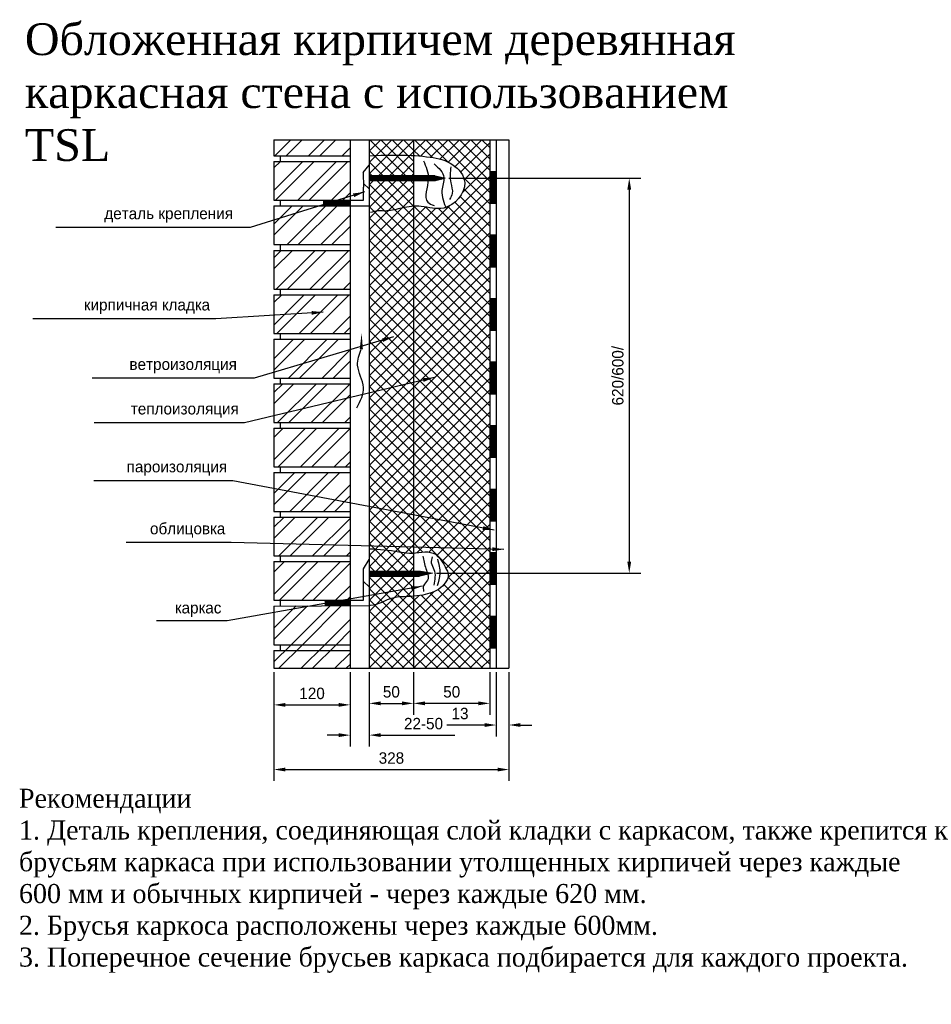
# Model space of a CAD drawing. Extents: x 4.7 to 19.1, y -4.6 to 10.9.
import ezdxf

# ---------------------------------------------------------------- set-up
doc = ezdxf.new("R2010")
doc.units = 0
doc.header["$MEASUREMENT"] = 0
doc.layers.get('0').update_dxf_attribs({"linetype": 'CONTINUOUS'})
doc.layers.get('DEFPOINTS').update_dxf_attribs({"linetype": 'CONTINUOUS'})
doc.dimstyles.new('STANDAR', dxfattribs={"dimtxt": 0.18, "dimasz": 0.18, "dimexe": 0.18, "dimexo": 0.0625, "dimgap": 0.09, "dimtad": 1, "dimdec": 4, "dimzin": 0, "dimtxsty": 'STANDARD', "dimblk1": 'DOT', "dimblk2": 'DOT', "dimsah": 1, "dimcen": 0.09, "dimazin": 3, "dimtfac": 1, "dimtdec": 4, "dimtofl": 0, "dimtmove": 0, "dimatfit": 3, "dimtolj": 1, "dimtzin": 0})
doc.dimstyles.get("Standard").update_dxf_attribs({"dimtxt": 0.18, "dimasz": 0.18, "dimexe": 0.18, "dimexo": 0.0625, "dimgap": 0.09, "dimtad": 1, "dimdec": 4, "dimzin": 0, "dimtxsty": 'STANDARD', "dimcen": 0.09, "dimazin": 3, "dimtfac": 1, "dimtdec": 4, "dimtofl": 0, "dimtmove": 0, "dimatfit": 3, "dimtolj": 1, "dimtzin": 0})

# ---------------------------------------------------------------- blocks, each defined once
blk = doc.blocks.new('*D0')
at = {"color": 0, "linetype": 'BYBLOCK'}
for p, q in [((11.503, 8.407), (14.521, 8.407)), ((14.341, 8.227), (14.341, 2.37)), ((11.308, 2.19), (14.521, 2.19))]:
    blk.add_line(p, q, dxfattribs=at)
for points in [[(14.311, 8.227), (14.371, 8.227), (14.341, 8.407)], [(14.311, 2.37), (14.371, 2.37), (14.341, 2.19)]]:
    blk.add_solid(points, dxfattribs=at)
at = {"layer": 'DEFPOINTS', "color": 0, "linetype": 'BYBLOCK'}
for p in [(11.441, 8.407), (11.245, 2.19), (14.341, 2.19)]:
    blk.add_point(p, dxfattribs=at)
at = {"color": 0, "linetype": 'BYBLOCK', "insert": (14.161, 5.299), "char_height": 0.18, "attachment_point": 5, "rotation": 90}
blk.add_mtext('\\A1;620/600/', dxfattribs=at)
blk = doc.blocks.new('*D1')
at = {"color": 0, "linetype": 'BYBLOCK'}
for p, q in [((12.247, 0.63), (12.247, -0.381)), ((12.447, 0.63), (12.447, -0.381)), ((12.067, -0.201), (11.467, -0.201)), ((12.627, -0.201), (12.807, -0.201))]:
    blk.add_line(p, q, dxfattribs=at)
for points in [[(12.067, -0.171), (12.067, -0.231), (12.247, -0.201)], [(12.627, -0.171), (12.627, -0.231), (12.447, -0.201)]]:
    blk.add_solid(points, dxfattribs=at)
at = {"layer": 'DEFPOINTS', "color": 0, "linetype": 'BYBLOCK'}
for p in [(12.247, 0.692), (12.447, 0.692), (12.247, -0.201)]:
    blk.add_point(p, dxfattribs=at)
at = {"color": 0, "linetype": 'BYBLOCK', "insert": (11.677, -0.021), "char_height": 0.18, "attachment_point": 5}
blk.add_mtext('\\A1;13', dxfattribs=at)
blk = doc.blocks.new('*D2')
at = {"color": 0, "linetype": 'BYBLOCK'}
for p, q in [((10.945, 0.63), (10.945, -0.04)), ((12.147, 0.63), (12.147, -0.04)), ((11.967, 0.14), (11.125, 0.14))]:
    blk.add_line(p, q, dxfattribs=at)
for points in [[(11.125, 0.17), (11.125, 0.11), (10.945, 0.14)], [(11.967, 0.17), (11.967, 0.11), (12.147, 0.14)]]:
    blk.add_solid(points, dxfattribs=at)
at = {"layer": 'DEFPOINTS', "color": 0, "linetype": 'BYBLOCK'}
for p in [(10.945, 0.692), (12.147, 0.692), (10.945, 0.14)]:
    blk.add_point(p, dxfattribs=at)
at = {"color": 0, "linetype": 'BYBLOCK', "insert": (11.546, 0.32), "char_height": 0.18, "attachment_point": 5}
blk.add_mtext('\\A1;50', dxfattribs=at)
blk = doc.blocks.new('*D3')
at = {"color": 0, "linetype": 'BYBLOCK'}
for p, q in [((10.247, 0.63), (10.247, -0.04)), ((10.945, 0.63), (10.945, -0.04)), ((10.427, 0.14), (10.765, 0.14))]:
    blk.add_line(p, q, dxfattribs=at)
for points in [[(10.427, 0.17), (10.427, 0.11), (10.247, 0.14)], [(10.765, 0.17), (10.765, 0.11), (10.945, 0.14)]]:
    blk.add_solid(points, dxfattribs=at)
at = {"layer": 'DEFPOINTS', "color": 0, "linetype": 'BYBLOCK'}
for p in [(10.247, 0.692), (10.945, 0.692), (10.945, 0.14)]:
    blk.add_point(p, dxfattribs=at)
at = {"color": 0, "linetype": 'BYBLOCK', "insert": (10.596, 0.32), "char_height": 0.18, "attachment_point": 5}
blk.add_mtext('\\A1;50', dxfattribs=at)
blk = doc.blocks.new('*D4')
at = {"color": 0, "linetype": 'BYBLOCK'}
for p, q in [((9.947, 0.63), (9.947, -0.54)), ((10.247, 0.63), (10.247, -0.54)), ((9.767, -0.36), (9.587, -0.36)), ((10.427, -0.36), (11.597, -0.36))]:
    blk.add_line(p, q, dxfattribs=at)
for points in [[(9.767, -0.33), (9.767, -0.39), (9.947, -0.36)], [(10.427, -0.33), (10.427, -0.39), (10.247, -0.36)]]:
    blk.add_solid(points, dxfattribs=at)
at = {"layer": 'DEFPOINTS', "color": 0, "linetype": 'BYBLOCK'}
for p in [(9.947, 0.692), (10.247, 0.692), (10.247, -0.36)]:
    blk.add_point(p, dxfattribs=at)
at = {"color": 0, "linetype": 'BYBLOCK', "insert": (11.102, -0.18), "char_height": 0.18, "attachment_point": 5}
blk.add_mtext('\\A1;22-50', dxfattribs=at)
blk = doc.blocks.new('*D5')
at = {"color": 0, "linetype": 'BYBLOCK'}
for p, q in [((8.747, 0.63), (8.747, -0.064)), ((9.947, 0.63), (9.947, -0.064)), ((8.927, 0.116), (9.767, 0.116))]:
    blk.add_line(p, q, dxfattribs=at)
for points in [[(8.927, 0.146), (8.927, 0.086), (8.747, 0.116)], [(9.767, 0.146), (9.767, 0.086), (9.947, 0.116)]]:
    blk.add_solid(points, dxfattribs=at)
at = {"layer": 'DEFPOINTS', "color": 0, "linetype": 'BYBLOCK'}
for p in [(8.747, 0.692), (9.947, 0.692), (9.947, 0.116)]:
    blk.add_point(p, dxfattribs=at)
at = {"color": 0, "linetype": 'BYBLOCK', "insert": (9.347, 0.296), "char_height": 0.18, "attachment_point": 5}
blk.add_mtext('\\A1;120', dxfattribs=at)
blk = doc.blocks.new('*D6')
at = {"color": 0, "linetype": 'BYBLOCK'}
for p, q in [((8.747, 0.63), (8.747, -1.082)), ((12.447, 0.63), (12.447, -1.082)), ((8.927, -0.902), (12.267, -0.902))]:
    blk.add_line(p, q, dxfattribs=at)
for points in [[(8.927, -0.872), (8.927, -0.932), (8.747, -0.902)], [(12.267, -0.872), (12.267, -0.932), (12.447, -0.902)]]:
    blk.add_solid(points, dxfattribs=at)
at = {"layer": 'DEFPOINTS', "color": 0, "linetype": 'BYBLOCK'}
for p in [(8.747, 0.692), (12.447, 0.692), (12.447, -0.902)]:
    blk.add_point(p, dxfattribs=at)
at = {"color": 0, "linetype": 'BYBLOCK', "insert": (10.597, -0.722), "char_height": 0.18, "attachment_point": 5}
blk.add_mtext('\\A1;328', dxfattribs=at)
blk = doc.blocks.new('_DOT')
at = {"color": 0, "linetype": 'BYBLOCK'}
blk.add_line((-0.5, 0), (-1, 0), dxfattribs=at)
at = {"color": 0, "linetype": 'BYBLOCK', "const_width": 0.5}
blk.add_lwpolyline([(-0.25, 0, 1), (0.25, 0, 1)], format="xyb", close=True, dxfattribs=at)

msp = doc.modelspace()

# ---------------------------------------------------------------- hatches: boundary and pattern name
h = msp.add_hatch()
h.set_pattern_fill('ANSI32', color=256, style=0)
h.paths.add_polyline_path([(9.9468, 7.9725), (8.7468, 7.9725), (8.7468, 7.3625), (9.9468, 7.3625)])
h.paths.add_polyline_path([(9.9468, 8.6725), (8.7468, 8.6725), (8.7468, 8.0625), (9.9468, 8.0625)])
h.paths.add_polyline_path([(9.9468, 9.01454), (8.7468, 9.01454), (8.7468, 8.7625), (9.9468, 8.7625)])
h = msp.add_hatch()
h.set_pattern_fill('ANSI37', color=256, style=0)
edge = h.paths.add_edge_path()
edge.add_line((12.1468, 9.01454), (10.9468, 9.01454))
edge.add_line((10.9468, 9.01454), (10.9468, 8.76541))
edge.add_spline(control_points=[(10.9468, 8.76541), (11.03421, 8.76016), (11.24516, 8.73981), (11.5671, 8.66956), (11.87171, 8.2914), (11.47624, 7.85226), (11.14557, 7.96424), (10.98688, 7.96747), (10.9468, 7.96558)], knot_values=[0.69930341, 0.69930341, 0.69930341, 0.69930341, 0.96201879, 1.33441838, 1.67384898, 2.19222189, 2.54633738, 2.66641675, 2.66641675, 2.66641675, 2.66641675], degree=3, periodic=0)
edge.add_line((10.9468, 7.96558), (10.9468, 2.50666))
edge.add_spline(control_points=[(10.9468, 2.50666), (11.05587, 2.51527), (11.28639, 2.57118), (11.42222, 2.32877), (11.52427, 2.13288), (11.36738, 1.91584), (11.14437, 1.85144), (10.99529, 1.82976), (10.9468, 1.82544)], knot_values=[0.70150437, 0.70150437, 0.70150437, 0.70150437, 1.01287615, 1.33690711, 1.41111731, 1.66170997, 1.96787578, 2.11339225, 2.11339225, 2.11339225, 2.11339225], degree=3, periodic=0)
edge.add_line((10.9468, 1.82544), (10.9468, 0.69209))
edge.add_line((10.9468, 0.69209), (12.1468, 0.69209))
edge.add_line((12.1468, 0.69209), (12.1468, 9.01454))
edge = h.paths.add_edge_path()
edge.add_line((10.9468, 8.3666), (10.2468, 8.3666))
edge.add_line((10.2468, 8.3666), (10.2468, 2.57509))
edge.add_spline(control_points=[(10.2468, 2.57509), (10.4038, 2.5654), (10.61649, 2.55227), (10.84318, 2.50139), (10.92386, 2.50485), (10.9468, 2.50666)], knot_values=[0, 0, 0, 0, 0.46942873, 0.63598745, 0.70150437, 0.70150437, 0.70150437, 0.70150437], degree=3, periodic=0)
edge.add_line((10.9468, 2.50666), (10.9468, 8.3666))
h = msp.add_hatch()
h.set_pattern_fill('ANSI37', color=256, style=0)
edge = h.paths.add_edge_path()
edge.add_line((10.9468, 9.01454), (10.2468, 9.01454))
edge.add_line((10.2468, 9.01454), (10.2468, 8.7625))
edge.add_spline(control_points=[(10.2468, 8.7625), (10.48048, 8.77094), (10.71415, 8.77938), (10.9468, 8.76541)], knot_values=[0, 0, 0, 0, 0.69930341, 0.69930341, 0.69930341, 0.69930341], degree=3, periodic=0)
edge.add_line((10.9468, 8.76541), (10.9468, 9.01454))
edge = h.paths.add_edge_path()
edge.add_spline(control_points=[(10.9468, 8.76541), (10.71415, 8.77938), (10.48048, 8.77094), (10.2468, 8.7625)], knot_values=[0, 0, 0, 0, 0.69930341, 0.69930341, 0.69930341, 0.69930341], degree=3, periodic=0)
edge.add_line((10.2468, 8.7625), (10.2468, 8.4466))
edge.add_line((10.2468, 8.4466), (10.9468, 8.4466))
edge.add_line((10.9468, 8.4466), (10.9468, 8.76541))
edge = h.paths.add_edge_path()
edge.add_spline(control_points=[(10.9468, 2.50666), (10.92386, 2.50485), (10.84318, 2.50139), (10.61649, 2.55227), (10.4038, 2.5654), (10.2468, 2.57509)], knot_values=[0, 0, 0, 0, 0.06551691, 0.23207564, 0.70150437, 0.70150437, 0.70150437, 0.70150437], degree=3, periodic=0)
edge.add_line((10.2468, 2.57509), (10.2468, 2.22235))
edge.add_line((10.2468, 2.22235), (10.9468, 2.22235))
edge.add_line((10.9468, 2.22235), (10.9468, 2.50666))
edge = h.paths.add_edge_path()
edge.add_line((10.9468, 2.14235), (10.2468, 2.14235))
edge.add_line((10.2468, 2.14235), (10.2468, 1.68109))
edge.add_spline(control_points=[(10.2468, 1.68109), (10.25332, 1.68102), (10.38421, 1.67954), (10.58393, 1.83038), (10.82241, 1.81623), (10.93202, 1.82412), (10.9468, 1.82544)], knot_values=[2.11339225, 2.11339225, 2.11339225, 2.11339225, 2.13290158, 2.50530117, 2.78894503, 2.83333579, 2.83333579, 2.83333579, 2.83333579], degree=3, periodic=0)
edge.add_line((10.9468, 1.82544), (10.9468, 2.14235))
edge = h.paths.add_edge_path()
edge.add_spline(control_points=[(10.9468, 1.82544), (10.93202, 1.82412), (10.82241, 1.81623), (10.58393, 1.83038), (10.38421, 1.67954), (10.25332, 1.68102), (10.2468, 1.68109)], knot_values=[2.11339225, 2.11339225, 2.11339225, 2.11339225, 2.15778301, 2.44142687, 2.81382646, 2.83333579, 2.83333579, 2.83333579, 2.83333579], degree=3, periodic=0)
edge.add_line((10.2468, 1.68109), (10.2468, 0.69209))
edge.add_line((10.2468, 0.69209), (10.9468, 0.69209))
edge.add_line((10.9468, 0.69209), (10.9468, 1.82544))
h = msp.add_hatch()
h.set_pattern_fill('ANSI37', color=256, scale=0.1, style=0)
edge = h.paths.add_edge_path()
edge.add_spline(control_points=[(11.17513, 8.3666), (11.17624, 8.37656), (11.17853, 8.40391), (11.17789, 8.43018), (11.17647, 8.4466)], knot_values=[0.24922777, 0.24922777, 0.24922777, 0.24922777, 0.27620343, 0.32405055, 0.32405055, 0.32405055, 0.32405055], degree=3, periodic=0)
edge.add_line((11.17647, 8.4466), (10.9468, 8.4466))
edge.add_line((10.9468, 8.4466), (10.9468, 8.3666))
edge.add_line((10.9468, 8.3666), (11.17513, 8.3666))
h.paths.add_polyline_path([(10.9468, 8.4466), (10.2468, 8.4466), (10.2468, 8.3666), (10.9468, 8.3666)])
h.paths.add_polyline_path([(10.9468, 2.22235), (10.2468, 2.22235), (10.2468, 2.14235), (10.9468, 2.14235)])
edge = h.paths.add_edge_path()
edge.add_spline(control_points=[(11.16898, 2.17248), (11.16639, 2.18284), (11.16321, 2.19332), (11.15974, 2.20385)], knot_values=[0.25990578, 0.25990578, 0.25990578, 0.25990578, 0.2903054, 0.2903054, 0.2903054, 0.2903054], degree=3, periodic=0)
edge.add_line((11.15974, 2.20385), (11.04433, 2.22235))
edge.add_line((11.04433, 2.22235), (10.9468, 2.22235))
edge.add_line((10.9468, 2.22235), (10.9468, 2.14235))
edge.add_line((10.9468, 2.14235), (11.03955, 2.14235))
edge.add_line((11.03955, 2.14235), (11.16898, 2.17248))
h = msp.add_hatch()
h.set_pattern_fill('ANSI37', color=256, scale=0.1, style=0)
edge = h.paths.add_edge_path()
edge.add_spline(control_points=[(11.42386, 8.40265), (11.42381, 8.40554), (11.4237, 8.40841), (11.42352, 8.41126)], knot_values=[0.27486629, 0.27486629, 0.27486629, 0.27486629, 0.28408384, 0.28408384, 0.28408384, 0.28408384], degree=3, periodic=0)
edge.add_line((11.42352, 8.41126), (11.28201, 8.4466))
edge.add_line((11.28201, 8.4466), (11.17647, 8.4466))
edge.add_spline(control_points=[(11.17647, 8.4466), (11.17789, 8.43018), (11.17853, 8.40391), (11.17624, 8.37656), (11.17513, 8.3666)], knot_values=[0.24922777, 0.24922777, 0.24922777, 0.24922777, 0.29707489, 0.32405055, 0.32405055, 0.32405055, 0.32405055], degree=3, periodic=0)
edge.add_line((11.17513, 8.3666), (11.28201, 8.3666))
edge.add_line((11.28201, 8.3666), (11.42386, 8.40265))
h = msp.add_hatch()
h.set_pattern_fill('ANSI37', color=256, scale=0.1, style=0)
h.paths.add_polyline_path([(12.2468, 8.51454), (12.1468, 8.51454), (12.1468, 8.01454), (12.2468, 8.01454)])
h = msp.add_hatch()
h.set_pattern_fill('ANSI37', color=256, scale=0.1, style=0)
h.paths.add_polyline_path([(9.9468, 8.0625), (9.52888, 8.0625), (9.52629, 7.9725), (9.9468, 7.9725)])
h.paths.add_polyline_path([(9.9468, 1.7625), (9.55238, 1.7625), (9.55238, 1.67712), (9.9468, 1.67938)])
h = msp.add_hatch()
h.set_pattern_fill('ANSI37', color=256, scale=0.1, style=0)
h.paths.add_polyline_path([(12.2468, 7.51454), (12.1468, 7.51454), (12.1468, 7.01454), (12.2468, 7.01454)])
h.paths.add_polyline_path([(12.2468, 6.51454), (12.1468, 6.51454), (12.1468, 6.01454), (12.2468, 6.01454)])
h.paths.add_polyline_path([(12.2468, 5.51454), (12.1468, 5.51454), (12.1468, 5.01454), (12.2468, 5.01454)])
h.paths.add_polyline_path([(12.2468, 4.51454), (12.1468, 4.51454), (12.1468, 4.01454), (12.2468, 4.01454)])
h.paths.add_polyline_path([(12.2468, 3.51454), (12.1468, 3.51454), (12.1468, 3.01454), (12.2468, 3.01454)])
h.paths.add_polyline_path([(12.2468, 2.51454), (12.1468, 2.51454), (12.1468, 2.01454), (12.2468, 2.01454)])
h.paths.add_polyline_path([(12.2468, 1.51454), (12.1468, 1.51454), (12.1468, 1.01454), (12.2468, 1.01454)])
h = msp.add_hatch()
h.set_pattern_fill('ANSI32', color=256, style=0)
h.paths.add_polyline_path([(9.9468, 7.2725), (8.7468, 7.2725), (8.7468, 6.6625), (9.9468, 6.6625)])
h.paths.add_polyline_path([(9.9468, 6.5725), (8.7468, 6.5725), (8.7468, 5.9625), (9.9468, 5.9625)])
h.paths.add_polyline_path([(9.9468, 5.8725), (8.7468, 5.8725), (8.7468, 5.2625), (9.9468, 5.2625)])
h.paths.add_polyline_path([(9.9468, 5.1725), (8.7468, 5.1725), (8.7468, 4.5625), (9.9468, 4.5625)])
h.paths.add_polyline_path([(9.9468, 4.4725), (8.7468, 4.4725), (8.7468, 3.8625), (9.9468, 3.8625)])
h.paths.add_polyline_path([(9.9468, 3.7725), (8.7468, 3.7725), (8.7468, 3.1625), (9.9468, 3.1625)])
h.paths.add_polyline_path([(9.9468, 3.0725), (8.7468, 3.0725), (8.7468, 2.4625), (9.9468, 2.4625)])
h.paths.add_polyline_path([(9.9468, 2.3725), (8.7468, 2.3725), (8.7468, 1.7625), (9.9468, 1.7625)])
h.paths.add_polyline_path([(9.9468, 1.0625), (8.8468, 1.0625), (8.8468, 0.9725), (9.9468, 0.9725)])
h.paths.add_polyline_path([(9.9468, 0.9725), (8.7468, 0.9725), (8.7468, 0.69209), (9.9468, 0.69209)])
h = msp.add_hatch()
h.set_pattern_fill('ANSI32', color=256, style=0)
h.paths.add_polyline_path([(9.9468, 1.67938), (8.7468, 1.6725), (8.7468, 1.0625), (9.9468, 1.0625)])

# ---------------------------------------------------------------- linework, layer by layer
for points in [[(8.7468, 9.01454), (8.7468, 8.7625)], [(8.7468, 9.01454), (12.4468, 9.01454)], [(9.9468, 9.01454), (9.9468, 0.69209)], [(10.2468, 9.01454), (10.2468, 0.69209)], [(10.9468, 9.01454), (10.9468, 0.69209)], [(12.1468, 9.01454), (12.1468, 0.69209)], [(12.2468, 9.01454), (12.2468, 0.69209)], [(12.4468, 9.01454), (12.4468, 0.69209)], [(8.7468, 8.7625), (9.9468, 8.7625)], [(8.8468, 8.7625), (8.8468, 8.6725)], [(8.7468, 8.6725), (9.9468, 8.6725)], [(8.7468, 8.6725), (8.7468, 8.0625)], [(10.15074, 8.49946), (10.2468, 8.61178)], [(10.15074, 8.49946), (10.15736, 8.2682)], [(11.28201, 8.4466), (10.2468, 8.4466)], [(11.28201, 8.4466), (11.44078, 8.40695), (11.28201, 8.3666)], [(12.1468, 8.51454), (12.2468, 8.51454)], [(10.15566, 8.32743), (10.2468, 8.24177)], [(10.15736, 8.0625), (10.15736, 8.2682)], [(11.28201, 8.3666), (10.2468, 8.3666)], [(8.7468, 8.0625), (9.9468, 8.0625)], [(8.8468, 8.0625), (8.8468, 7.9725)], [(9.52888, 8.0625), (9.52629, 7.9725)], [(9.9468, 8.0625), (10.15736, 8.0625)], [(8.7468, 7.9725), (10.2468, 7.9725)], [(8.7468, 7.9725), (8.7468, 7.3625)], [(12.1468, 8.01454), (12.2468, 8.01454)], [(12.1468, 7.51454), (12.2468, 7.51454)], [(8.7468, 7.3625), (9.9468, 7.3625)], [(8.8468, 7.3625), (8.8468, 7.2725)], [(8.7468, 7.2725), (9.9468, 7.2725)], [(8.7468, 7.2725), (8.7468, 6.6625)], [(12.1468, 7.01454), (12.2468, 7.01454)], [(8.7468, 6.6625), (9.9468, 6.6625)], [(8.7468, 6.5725), (9.9468, 6.5725)], [(8.7468, 6.5725), (8.7468, 5.9625)], [(8.8468, 6.6625), (8.8468, 6.5725)], [(12.1468, 6.51454), (12.2468, 6.51454)], [(8.7468, 5.9625), (9.9468, 5.9625)], [(8.8468, 5.9625), (8.8468, 5.8725)], [(12.1468, 6.01454), (12.2468, 6.01454)], [(8.7468, 5.8725), (9.9468, 5.8725)], [(8.7468, 5.8725), (8.7468, 5.2625)], [(12.1468, 5.51454), (12.2468, 5.51454)], [(8.7468, 5.2625), (9.9468, 5.2625)], [(8.7468, 5.1725), (9.9468, 5.1725)], [(8.7468, 5.1725), (8.7468, 4.5625)], [(8.8468, 5.2625), (8.8468, 5.1725)], [(12.1468, 5.01454), (12.2468, 5.01454)], [(8.7468, 4.5625), (9.9468, 4.5625)], [(8.8468, 4.5625), (8.8468, 4.4725)], [(12.1468, 4.51454), (12.2468, 4.51454)], [(8.7468, 4.4725), (9.9468, 4.4725)], [(8.7468, 4.4725), (8.7468, 3.8625)], [(12.1468, 4.01454), (12.2468, 4.01454)], [(8.7468, 3.8625), (9.9468, 3.8625)], [(8.7468, 3.7725), (9.9468, 3.7725)], [(8.7468, 3.7725), (8.7468, 3.1625)], [(8.8468, 3.8625), (8.8468, 3.7725)], [(12.1468, 3.51454), (12.2468, 3.51454)], [(8.7468, 3.1625), (9.9468, 3.1625)], [(8.8468, 3.1625), (8.8468, 3.0725)], [(8.7468, 3.0725), (9.9468, 3.0725)], [(8.7468, 3.0725), (8.7468, 2.4625)], [(12.1468, 3.01454), (12.2468, 3.01454)], [(12.1468, 2.51454), (12.2468, 2.51454)], [(8.7468, 2.4625), (9.9468, 2.4625)], [(8.7468, 2.3725), (9.9468, 2.3725)], [(8.7468, 2.3725), (8.7468, 1.7625)], [(8.8468, 2.4625), (8.8468, 2.3725)], [(10.15505, 2.05967), (10.15505, 2.26042), (10.2468, 2.40238)], [(10.2468, 2.22235), (11.04433, 2.22235)], [(11.04433, 2.22235), (11.24501, 2.19018), (11.03955, 2.14235)], [(10.15505, 1.7625), (10.15505, 2.05967)], [(10.15505, 2.05967), (10.2468, 1.9765)], [(10.2468, 2.14235), (11.03955, 2.14235)], [(12.1468, 2.01454), (12.2468, 2.01454)], [(8.7468, 1.7625), (10.15505, 1.7625)], [(8.8468, 1.7625), (8.8468, 1.6725)], [(9.55238, 1.7625), (9.55238, 1.6725)], [(8.7468, 1.6725), (10.2468, 1.68109)], [(8.7468, 1.6725), (8.7468, 1.0625)], [(12.1468, 1.51454), (12.2468, 1.51454)], [(8.7468, 1.0625), (9.9468, 1.0625)], [(8.7468, 0.9725), (9.9468, 0.9725)], [(8.7468, 0.9725), (8.7468, 0.69209)], [(8.8468, 1.0625), (8.8468, 0.9725)], [(12.1468, 1.01454), (12.2468, 1.01454)], [(8.7468, 0.69209), (12.4468, 0.69209)]]:
    msp.add_lwpolyline(points)
msp.add_lwpolyline([(10.12273, 5.71672, 0.05, 0, 0), (10.12747, 5.9745, 0, 0, 0)], format="xyseb")
for points in [[(10.2468, 8.7625), (11.20854, 8.73897), (11.56187, 8.62134), (11.75031, 8.33903), (11.42054, 7.93908), (11.0672, 7.96261), (10.76098, 7.93908), (10.52543, 7.89203), (10.38409, 7.89203), (10.26631, 7.8685)], [(11.09976, 8.68286), (11.17751, 8.39614), (11.17153, 8.03177), (11.26722, 7.97801)], [(11.26722, 8.63507), (11.42272, 8.42003), (11.39282, 8.21694), (11.46459, 7.92425)], [(11.53038, 8.58729), (11.53038, 8.33641), (11.5543, 8.16915), (11.51244, 8.07358)], [(10.05005, 4.79495), (10.15906, 5.1143), (10.06459, 5.46269), (10.12273, 5.71672)], [(10.2468, 2.57509), (10.71387, 2.52804), (10.87876, 2.50451), (11.25565, 2.50451), (11.46104, 2.2539), (11.48965, 2.18542), (11.37342, 1.96341), (11.09076, 1.84578), (10.90231, 1.82225), (10.61965, 1.79873), (10.26631, 1.68109), (10.2468, 1.68109)], [(11.09189, 2.46006), (11.13994, 2.26071), (11.16581, 2.07982), (11.10297, 1.99122), (11.10297, 1.90262)], [(11.23604, 2.44529), (11.22495, 2.353), (11.26561, 2.24963), (11.26561, 1.9986)], [(11.32105, 2.41207), (11.35801, 2.18319), (11.31735, 1.99122)]]:
    msp.add_spline(points, degree=3)

# ---------------------------------------------------------------- texts
at = {"attachment_point": 1}
for s, insert, char_height, width in [('\\fTimes New Roman|b0|i0|c204|p18;Обложенная кирпичем деревянная каркасная стена с использованием \\fTimes New Roman|b0|i0|c0|p18;TSL', (4.82658, 10.84738), 0.5, 12.395), ('\\fTimes New Roman|b0|i0|c204|p18;Рекомендации\\P1. Деталь крепления, соединяющая слой кладки с каркасом, также крепится к брусьям каркаса при использовании утолщенных кирпичей через каждые 600 мм и обычных кирпичей - через каждые 620 мм.\\P2. Брусья каркоса расположены через каждые 600мм.\\P3. Поперечное сечение брусьев каркаса подбирается для каждого проекта.', (4.73267, -1.204), 0.3, 14.9782789)]:
    msp.add_mtext(s, dxfattribs=dict(at, insert=insert, char_height=char_height, width=width))
at = {"char_height": 0.18, "attachment_point": 6}
for s, insert in [('\\A1;деталь крепления', (8.10306, 7.82626)), ('\\A1;кирпичная кладка', (7.74143, 6.38881)), ('\\A1;ветроизоляция', (8.16399, 5.4527)), ('\\A1;теплоизоляция', (8.19446, 4.7528)), ('\\A1;пароизоляция', (8.01165, 3.8399)), ('\\A1;облицовка', (7.98118, 2.86613)), ('\\A1;каркас', (7.92025, 1.61849))]:
    msp.add_mtext(s, dxfattribs=dict(at, insert=insert))

# ---------------------------------------------------------------- dimensions: what is measured, and where the dimension line sits
dim = msp.add_linear_dim(base=(14.34142, 2.19018), p1=(11.44078, 8.40695), p2=(11.24501, 2.19018), angle=90, text='620/600/', dimstyle='STANDARD')
dim.commit()
dim.dimension.update_dxf_attribs({"geometry": '*D0', "text_midpoint": (14.16142, 5.29857)})
for base, p1, p2, text, picture, middle in [((9.9468, 0.11627), (8.7468, 0.69209), (9.9468, 0.69209), '120', '*D5', (9.3468, 0.29627)), ((12.4468, -0.90232), (8.7468, 0.69209), (12.4468, 0.69209), '328', '*D6', (10.5968, -0.72232)), ((10.2468, -0.36023), (9.9468, 0.69209), (10.2468, 0.69209), '22-50', '*D4', (11.1018, -0.18023)), ((10.94513, 0.14009), (10.2468, 0.69209), (10.94513, 0.69209), '50', '*D3', (10.59597, 0.32009)), ((10.94513, 0.14009), (12.1468, 0.69209), (10.94513, 0.69209), '50', '*D2', (11.54597, 0.32009)), ((12.2468, -0.2014), (12.4468, 0.69209), (12.2468, 0.69209), '13', '*D1', (11.6768, -0.0214))]:
    dim = msp.add_linear_dim(base=base, p1=p1, p2=p2, text=text, dimstyle='STANDARD')
    dim.commit()
    dim.dimension.update_dxf_attribs({"geometry": picture, "text_midpoint": middle})

# ---------------------------------------------------------------- leaders
at = {"annotation_type": 0, "has_hookline": 1, "hookline_direction": 1}
for points, text_width in [([(10.17349, 8.19272), (8.37306, 7.63126), (8.19306, 7.63126)], 2.79), ([(9.52167, 6.29881), (7.83143, 6.19381)], 2.79), ([(10.63051, 5.91045), (8.43399, 5.2577), (8.25399, 5.2577)], 2.28), ([(11.27034, 5.27141), (8.28446, 4.5578)], 2.28), ([(12.21485, 2.86742), (8.10165, 3.6449)], 2.1), ([(12.36719, 2.56312), (8.07118, 2.67113)], 1.56), ([(11.08753, 1.98494), (8.01025, 1.43849)], 1.02)]:
    msp.add_leader(points, dimstyle='STANDAR', dxfattribs=dict(at, text_width=text_width))

doc.saveas('drawing.dxf')
